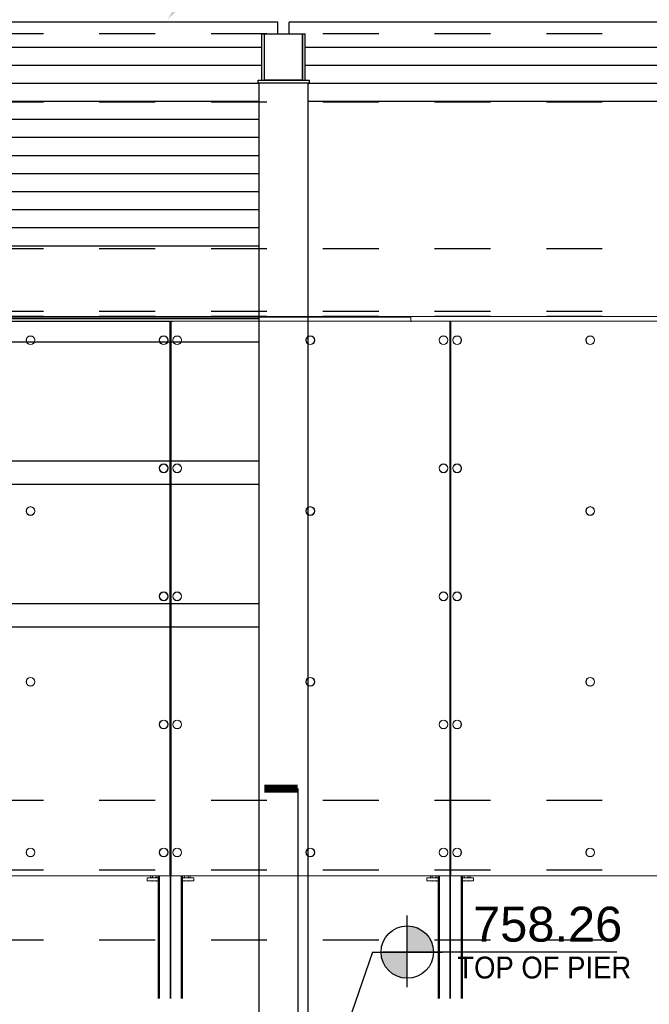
# Paper-space layout 'Layout1 (2)' of a CAD drawing. Header units: feet. Extents: x -0.8 to 16.2, y -0.2 to 10.8.
# Tile 22 of 35: x 4.4 to 5.5, y 7.6 to 9.4. Entities that reach past the tile are written whole.
import ezdxf
from ezdxf import colors
from ezdxf.entities.mleader import LeaderData, LeaderLine
from ezdxf.enums import TextEntityAlignment as Align
from ezdxf.math import Vec2, Vec3

# ---------------------------------------------------------------- set-up
doc = ezdxf.new("R2010")
doc.units = ezdxf.units.FT
doc.header["$LTSCALE"] = 0.1
doc.header["$MEASUREMENT"] = 0
doc.linetypes.add('front Elevation$0$DASHED', pattern=[0.75, 0.5, -0.25])
doc.layers.get('0').update_dxf_attribs({"color": 252})
for name, color, linetype in [('front Elevation$0$L-ANNO-ELEVATION', 252, 'front Elevation$0$DASHED'), ('front Elevation$0$L-ANNO-NOTE', 30, 'Continuous'), ('front Elevation$0$L-ANNO-SCREEN', 252, 'Continuous'), ('front Elevation$0$L-DETL-ANNO', 190, 'Continuous'), ('front Elevation$0$L-SITE-PURLINS BEYOND', 252, 'Continuous'), ('front Elevation$0$L-SITE-STEEL COLUMN', 3, 'Continuous')]:
    doc.layers.add(name, color=color, linetype=linetype)
doc.styles.add('front Elevation$0$ARIAL', font='arial.ttf', dxfattribs={"width": 0.9})

# ---------------------------------------------------------------- blocks, each defined once
blk = doc.blocks.new('*U61')
h = blk.add_hatch(color=11)
h.dxf.hatch_style = 1
h.paths.add_polyline_path([(0, 0.0938), (0, 0), (0.0938, 0, 0.414214)])
h.paths.add_polyline_path([(0, 0), (-0.0938, 0, 0.414214), (0, -0.0938)])
for points in [[(0, 0), (0, 0.1313)], [(0, -0.125), (0, 0.125)], [(-0.125, 0), (0.125, 0)], [(0, 0), (-0.0875, 0)], [(0.75, 0), (0, 0)]]:
    blk.add_lwpolyline(points)
blk.add_circle((0, 0), 0.0938)
at = {"color": 11, "style": 'front Elevation$0$ARIAL'}
blk.add_attdef('SPOTELEV', text='', height=0.125, dxfattribs=at).set_placement((0.5037, 0), align=Align.BOTTOM_CENTER)
blk = doc.blocks.new('*U64')
blk.add_hatch(color=11).paths.add_polyline_path([(0, 0.3931), (-0.3931, 0), (0, -0.3931), (0, -0.275, -1), (0, 0.275)], flags=17)
at = {"true_color": 0xffffff}
h = blk.add_hatch(color=7, dxfattribs=at)
h.dxf.hatch_style = 1
edge = h.paths.add_edge_path()
edge.add_arc((0, 0), 0.2722, 0, 360)
blk.add_line((-0.275, 0), (0.275, 0))
at = {"color": 11, "const_width": 0.0288}
blk.add_lwpolyline([(-0.12, 1.901), (0, 1.901)], dxfattribs=at)
blk.add_lwpolyline([(0, 1.901), (0, 0.3)])
at = {"color": 11}
blk.add_lwpolyline([(0, 0.275), (0, 0.3931), (-0.3931, 0), (0, -0.3931), (0, -0.275)], dxfattribs=at)
blk.add_circle((0, 0), 0.275)
at = {"color": 11, "style": 'front Elevation$0$ARIAL', "width": 0.8}
blk.add_attdef('NUM', text='', height=0.125, dxfattribs=at).set_placement((0.0059, -0.0068), align=Align.BOTTOM_CENTER)
blk.add_attdef('SHEET', text='', height=0.125, dxfattribs=at).set_placement((0.0009, -0.0223), align=Align.TOP_CENTER)
blk = doc.blocks.new('front Elevation')
at = {"layer": 'front Elevation$0$L-ANNO-ELEVATION'}
for points in [[(952.83, 7.36), (-121.55, 7.36)], [(952.83, -4.4), (-121.55, -4.4)], [(952.83, -29.6), (-121.55, -29.6)], [(952.83, -40.4), (-121.55, -40.4)], [(952.83, -41.24), (-121.55, -41.24)], [(952.83, -124.4), (-121.55, -124.4)], [(952.83, -136.4), (-121.55, -136.4)], [(952.83, -148.4), (-121.55, -148.4)]]:
    blk.add_lwpolyline(points, dxfattribs=at)
at = {"layer": 'front Elevation$0$L-ANNO-SCREEN', "linetype": 'Continuous', "lineweight": 0, "ltscale": 12}
for p, q in [((123.93, -41.24), (228.75, -41.24)), ((123.93, -41.35), (228.75, -41.35)), ((123.93, -42.05), (228.75, -42.05)), ((123.93, -42.07), (187.82, -42.07)), ((187.36, -42.07), (187.36, -137.32)), ((187.39, -158.45), (187.39, -42.07)), ((187.51, -158.45), (187.51, -42.07)), ((187.55, -137.32), (187.55, -42.07)), ((228.75, -41.24), (333.75, -41.24)), ((228.75, -41.24), (228.75, -41.35)), ((228.75, -41.35), (228.75, -42.05)), ((228.75, -42.05), (333.75, -42.05)), ((235.42, -42.07), (235.42, -137.32)), ((235.45, -158.45), (235.45, -42.07)), ((235.58, -158.45), (235.58, -42.07)), ((235.61, -137.32), (235.61, -42.07)), ((187.36, -137.32), (139.48, -137.32)), ((183.45, -138.2), (183.45, -137.7)), ((185.36, -137.7), (183.45, -137.7)), ((185.36, -138.2), (183.45, -138.2)), ((184.05, -137.32), (184.05, -137.63)), ((184.14, -137.68), (184.07, -137.64)), ((184.14, -137.68), (184.2, -137.68)), ((184.2, -137.68), (184.67, -137.68)), ((184.33, -137.7), (184.33, -137.68)), ((184.33, -138.32), (184.33, -138.2)), ((184.35, -137.32), (184.35, -137.63)), ((184.67, -137.68), (185.17, -137.68)), ((184.99, -137.32), (184.99, -137.63)), ((185.08, -137.68), (185.08, -137.7)), ((185.08, -138.2), (185.08, -138.32)), ((185.17, -137.68), (185.26, -137.68)), ((185.33, -137.64), (185.26, -137.68)), ((185.33, -137.64), (185.35, -137.63)), ((185.35, -137.32), (185.35, -137.63)), ((185.36, -158.45), (185.36, -137.32)), ((185.37, -158.45), (185.37, -137.32)), ((185.47, -158.45), (185.47, -137.32)), ((185.48, -158.45), (185.48, -137.32)), ((185.57, -158.45), (185.57, -137.32)), ((185.58, -158.45), (185.58, -137.32)), ((235.42, -137.32), (187.55, -137.32)), ((189.32, -158.45), (189.32, -137.32)), ((189.33, -158.45), (189.33, -137.32)), ((189.43, -158.45), (189.43, -137.32)), ((189.44, -158.45), (189.44, -137.32)), ((189.54, -158.45), (189.54, -137.32)), ((189.55, -158.45), (189.55, -137.32)), ((189.55, -137.32), (189.55, -137.63)), ((191.45, -137.7), (189.55, -137.7)), ((191.45, -138.2), (189.55, -138.2)), ((189.64, -137.68), (189.57, -137.64)), ((189.64, -137.68), (189.7, -137.68)), ((189.7, -137.68), (190.17, -137.68)), ((189.83, -137.7), (189.83, -137.68)), ((189.83, -138.32), (189.83, -138.2)), ((189.85, -137.32), (189.85, -137.63)), ((190.17, -137.68), (190.67, -137.68)), ((190.49, -137.32), (190.49, -137.63)), ((190.58, -137.68), (190.58, -137.7)), ((190.58, -138.2), (190.58, -138.32)), ((190.67, -137.68), (190.76, -137.68)), ((190.83, -137.64), (190.76, -137.68)), ((190.83, -137.64), (190.85, -137.63)), ((190.85, -137.32), (190.85, -137.63)), ((191.45, -138.2), (191.45, -137.7)), ((231.51, -138.2), (231.51, -137.7)), ((233.42, -137.7), (231.51, -137.7)), ((233.42, -138.2), (231.51, -138.2)), ((232.12, -137.32), (232.12, -137.63)), ((232.2, -137.68), (232.13, -137.64)), ((232.2, -137.68), (232.26, -137.68)), ((232.26, -137.68), (232.73, -137.68)), ((232.39, -137.7), (232.39, -137.68)), ((232.39, -138.32), (232.39, -138.2)), ((232.41, -137.32), (232.41, -137.63)), ((232.73, -137.68), (233.23, -137.68)), ((233.06, -137.32), (233.06, -137.63)), ((233.14, -137.68), (233.14, -137.7)), ((233.14, -138.2), (233.14, -138.32)), ((233.23, -137.68), (233.33, -137.68)), ((233.39, -137.64), (233.33, -137.68)), ((233.39, -137.64), (233.41, -137.63)), ((233.41, -137.32), (233.41, -137.63)), ((233.42, -158.45), (233.42, -137.32)), ((233.43, -158.45), (233.43, -137.32)), ((233.53, -158.45), (233.53, -137.32)), ((233.54, -158.45), (233.54, -137.32)), ((233.63, -158.45), (233.63, -137.32)), ((233.64, -158.45), (233.64, -137.32)), ((283.48, -137.32), (235.61, -137.32)), ((237.39, -158.45), (237.39, -137.32)), ((237.4, -158.45), (237.4, -137.32)), ((237.49, -158.45), (237.49, -137.32)), ((237.5, -158.45), (237.5, -137.32)), ((237.6, -158.45), (237.6, -137.32)), ((237.61, -158.45), (237.61, -137.32)), ((239.51, -137.7), (237.61, -137.7)), ((239.51, -138.2), (237.61, -138.2)), ((237.62, -137.32), (237.62, -137.63)), ((237.7, -137.68), (237.63, -137.64)), ((237.7, -137.68), (237.76, -137.68)), ((237.76, -137.68), (238.23, -137.68)), ((237.89, -137.7), (237.89, -137.68)), ((237.89, -138.32), (237.89, -138.2)), ((237.91, -137.32), (237.91, -137.63)), ((238.23, -137.68), (238.73, -137.68)), ((238.56, -137.32), (238.56, -137.63)), ((238.64, -137.68), (238.64, -137.7)), ((238.64, -138.2), (238.64, -138.32)), ((238.73, -137.68), (238.83, -137.68)), ((238.89, -137.64), (238.83, -137.68)), ((238.89, -137.64), (238.91, -137.63)), ((238.91, -137.32), (238.91, -137.63)), ((239.51, -138.2), (239.51, -137.7))]:
    blk.add_line(p, q, dxfattribs=at)
for centre, radius in [((163.42, -45.32), 0.75), ((163.42, -45.32), 0.72), ((186.29, -45.32), 0.75), ((186.29, -45.32), 0.72), ((188.61, -45.32), 0.75), ((188.61, -45.32), 0.72), ((211.48, -45.32), 0.75), ((211.48, -45.32), 0.72), ((234.35, -45.32), 0.75), ((234.35, -45.32), 0.72), ((236.68, -45.32), 0.75), ((236.68, -45.32), 0.72), ((259.55, -45.32), 0.75), ((259.55, -45.32), 0.72), ((186.29, -67.32), 0.75), ((186.29, -67.32), 0.72), ((188.61, -67.32), 0.75), ((188.61, -67.32), 0.72), ((234.35, -67.32), 0.75), ((234.35, -67.32), 0.72), ((236.68, -67.32), 0.75), ((236.68, -67.32), 0.72), ((163.42, -74.66), 0.75), ((163.42, -74.66), 0.72), ((211.48, -74.66), 0.75), ((211.48, -74.66), 0.72), ((259.55, -74.66), 0.75), ((259.55, -74.66), 0.72), ((186.29, -89.32), 0.75), ((186.29, -89.32), 0.72), ((188.61, -89.32), 0.75), ((188.61, -89.32), 0.72), ((234.35, -89.32), 0.75), ((234.35, -89.32), 0.72), ((236.68, -89.32), 0.75), ((236.68, -89.32), 0.72), ((163.42, -103.99), 0.75), ((163.42, -103.99), 0.72), ((211.48, -103.99), 0.75), ((211.48, -103.99), 0.72), ((259.55, -103.99), 0.75), ((259.55, -103.99), 0.72), ((186.29, -111.32), 0.75), ((186.29, -111.32), 0.72), ((188.61, -111.32), 0.75), ((188.61, -111.32), 0.72), ((234.35, -111.32), 0.75), ((234.35, -111.32), 0.72), ((236.68, -111.32), 0.75), ((236.68, -111.32), 0.72), ((163.42, -133.32), 0.75), ((163.42, -133.32), 0.72), ((186.29, -133.32), 0.75), ((186.29, -133.32), 0.72), ((188.61, -133.32), 0.75), ((188.61, -133.32), 0.72), ((211.48, -133.32), 0.75), ((211.48, -133.32), 0.72), ((234.35, -133.32), 0.75), ((234.35, -133.32), 0.72), ((236.68, -133.32), 0.75), ((236.68, -133.32), 0.72), ((259.55, -133.32), 0.75), ((259.55, -133.32), 0.72)]:
    blk.add_circle(centre, radius, dxfattribs=at)
for points, knots in [([(184.2, -137.68), (184.2, -137.68), (184.17, -137.68), (184.12, -137.67), (184.08, -137.64), (184.05, -137.63)], [0, 0, 0, 0, 0.070103, 0.530791, 1, 1, 1, 1]), ([(184.35, -137.63), (184.32, -137.64), (184.27, -137.67), (184.22, -137.68), (184.2, -137.68)], [0, 0, 0, 0, 0.495458, 1, 1, 1, 1]), ([(184.67, -137.68), (184.66, -137.68), (184.6, -137.68), (184.49, -137.67), (184.39, -137.64), (184.35, -137.63)], [0, 0, 0, 0, 0.070103, 0.530791, 1, 1, 1, 1]), ([(184.99, -137.63), (184.94, -137.64), (184.83, -137.67), (184.72, -137.68), (184.67, -137.68)], [0, 0, 0, 0, 0.495458, 1, 1, 1, 1]), ([(185.17, -137.68), (185.15, -137.68), (185.1, -137.67), (185.04, -137.65), (185.01, -137.63), (184.99, -137.63)], [0, 0, 0, 0, 0.384439, 0.774498, 1, 1, 1, 1]), ([(185.35, -137.63), (185.33, -137.64), (185.28, -137.66), (185.22, -137.68), (185.19, -137.68), (185.17, -137.68)], [0, 0, 0, 0, 0.376632, 0.756732, 1, 1, 1, 1]), ([(189.7, -137.68), (189.7, -137.68), (189.67, -137.68), (189.62, -137.67), (189.58, -137.64), (189.55, -137.63)], [0, 0, 0, 0, 0.070103, 0.530791, 1, 1, 1, 1]), ([(189.85, -137.63), (189.82, -137.64), (189.77, -137.67), (189.72, -137.68), (189.7, -137.68)], [0, 0, 0, 0, 0.495458, 1, 1, 1, 1]), ([(190.17, -137.68), (190.16, -137.68), (190.1, -137.68), (189.99, -137.67), (189.89, -137.64), (189.85, -137.63)], [0, 0, 0, 0, 0.070103, 0.530791, 1, 1, 1, 1]), ([(190.49, -137.63), (190.44, -137.64), (190.33, -137.67), (190.22, -137.68), (190.17, -137.68)], [0, 0, 0, 0, 0.495458, 1, 1, 1, 1]), ([(190.67, -137.68), (190.65, -137.68), (190.6, -137.67), (190.54, -137.65), (190.51, -137.63), (190.49, -137.63)], [0, 0, 0, 0, 0.384439, 0.774498, 1, 1, 1, 1]), ([(190.85, -137.63), (190.83, -137.64), (190.78, -137.66), (190.72, -137.68), (190.69, -137.68), (190.67, -137.68)], [0, 0, 0, 0, 0.376632, 0.756732, 1, 1, 1, 1]), ([(232.26, -137.68), (232.26, -137.68), (232.23, -137.68), (232.18, -137.67), (232.14, -137.64), (232.12, -137.63)], [0, 0, 0, 0, 0.070103, 0.530791, 1, 1, 1, 1]), ([(232.41, -137.63), (232.38, -137.64), (232.34, -137.67), (232.29, -137.68), (232.26, -137.68)], [0, 0, 0, 0, 0.495458, 1, 1, 1, 1]), ([(232.73, -137.68), (232.72, -137.68), (232.67, -137.68), (232.56, -137.67), (232.46, -137.64), (232.41, -137.63)], [0, 0, 0, 0, 0.070103, 0.530791, 1, 1, 1, 1]), ([(233.06, -137.63), (233, -137.64), (232.9, -137.67), (232.79, -137.68), (232.73, -137.68)], [0, 0, 0, 0, 0.495458, 1, 1, 1, 1]), ([(233.23, -137.68), (233.21, -137.68), (233.16, -137.67), (233.1, -137.65), (233.07, -137.63), (233.06, -137.63)], [0, 0, 0, 0, 0.384439, 0.774498, 1, 1, 1, 1]), ([(233.41, -137.63), (233.39, -137.64), (233.35, -137.66), (233.29, -137.68), (233.25, -137.68), (233.23, -137.68)], [0, 0, 0, 0, 0.376632, 0.756732, 1, 1, 1, 1]), ([(237.76, -137.68), (237.76, -137.68), (237.73, -137.68), (237.68, -137.67), (237.64, -137.64), (237.62, -137.63)], [0, 0, 0, 0, 0.070103, 0.530791, 1, 1, 1, 1]), ([(237.91, -137.63), (237.88, -137.64), (237.84, -137.67), (237.79, -137.68), (237.76, -137.68)], [0, 0, 0, 0, 0.495458, 1, 1, 1, 1]), ([(238.23, -137.68), (238.22, -137.68), (238.17, -137.68), (238.06, -137.67), (237.96, -137.64), (237.91, -137.63)], [0, 0, 0, 0, 0.070103, 0.530791, 1, 1, 1, 1]), ([(238.56, -137.63), (238.5, -137.64), (238.4, -137.67), (238.29, -137.68), (238.23, -137.68)], [0, 0, 0, 0, 0.495458, 1, 1, 1, 1]), ([(238.73, -137.68), (238.71, -137.68), (238.66, -137.67), (238.6, -137.65), (238.57, -137.63), (238.56, -137.63)], [0, 0, 0, 0, 0.384439, 0.774498, 1, 1, 1, 1]), ([(238.91, -137.63), (238.89, -137.64), (238.85, -137.66), (238.79, -137.68), (238.75, -137.68), (238.73, -137.68)], [0, 0, 0, 0, 0.376632, 0.756732, 1, 1, 1, 1])]:
    blk.add_open_spline(points, degree=3, knots=knots, dxfattribs=at)
blk.add_point((228.75, -42.05), dxfattribs=at)
at = {"layer": 'front Elevation$0$L-DETL-ANNO'}
blk.add_lwpolyline([(222.13, -150.45), (215.62, -169.44)], dxfattribs=at)
at = {"layer": 'front Elevation$0$L-SITE-PURLINS BEYOND'}
for points in [[(205.87, 9.33), (24.87, 9.33)], [(205.87, 7.36), (205.87, 9.33)], [(359.31, 9.33), (207.87, 9.33)], [(207.87, 7.36), (207.87, 9.33)], [(203.12, 5.01), (27.62, 5.01)], [(356.56, 5.01), (210.62, 5.01)], [(203.12, 1.91), (27.62, 1.91)], [(356.56, 1.91), (210.62, 1.91)], [(202.62, -1.2), (28.12, -1.2)], [(356.06, -1.2), (211.12, -1.2)], [(202.62, -4.3), (28.12, -4.3)], [(356.06, -4.3), (211.12, -4.3)], [(202.62, -7.4), (28.12, -7.4)], [(202.62, -10.5), (28.12, -10.5)], [(202.62, -13.61), (28.12, -13.61)], [(202.62, -16.71), (28.12, -16.71)], [(202.62, -19.81), (28.12, -19.81)], [(202.62, -22.91), (28.12, -22.91)], [(202.62, -26.02), (28.12, -26.02)], [(202.62, -29.12), (28.12, -29.12)], [(202.62, -41.62), (28.12, -41.62)], [(202.62, -45.62), (28.12, -45.62)], [(202.62, -66.12), (28.12, -66.12)], [(202.62, -70.12), (28.12, -70.12)], [(202.62, -90.62), (28.12, -90.62)], [(202.62, -94.62), (28.12, -94.62)]]:
    blk.add_lwpolyline(points, dxfattribs=at)
at = {"layer": 'front Elevation$0$L-SITE-STEEL COLUMN'}
for points in [[(203.12, -0.64), (203.12, 7.36)], [(203.12, 7.36), (203.62, 7.36)], [(203.62, -0.64), (203.62, 7.36)], [(210.12, -0.64), (210.12, 7.36)], [(210.12, 7.36), (210.62, 7.36)], [(210.62, -0.64), (210.62, 7.36)]]:
    blk.add_lwpolyline(points, dxfattribs=at)
for points in [[(210.12, 7.36), (210.12, -0.64), (203.62, -0.64), (203.62, 7.36)], [(202.5, -0.64), (211.25, -0.64), (211.25, -1.14), (202.5, -1.14)], [(202.62, -1.14), (202.61, -167.44), (211.11, -167.44), (211.12, -1.14)]]:
    blk.add_lwpolyline(points, close=True, dxfattribs=at)
at = {"layer": 'front Elevation$0$L-DETL-ANNO', "xscale": 48, "yscale": 48, "zscale": 48}
blk.add_blockref('*U64', (209.32, -213.61), dxfattribs=at).add_auto_attribs({'SHEET': '370 H', 'NUM': '1'})
at = {"layer": 'front Elevation$0$L-DETL-ANNO'}
ref = blk.add_blockref('*U61', (228.13, -150.45), dxfattribs=dict(at, xscale=48, yscale=48, zscale=48))
ref.add_attrib('SPOTELEV', '758.26', dxfattribs={"layer": '0', "color": 11, "height": 6, "style": 'front Elevation$0$ARIAL'}).set_placement((252.24, -150.45), align=Align.BOTTOM_CENTER)
at = {"layer": 'front Elevation$0$L-ANNO-NOTE'}
ml = blk.add_multileader_mtext('Standard', dxfattribs=at)
ml.set_content('TOP OF TRELLIS FRONT POST', color=11, style='front Elevation$0$ARIAL')
ml.set_leader_properties()
ml.build(insert=Vec2(0, 0))
ml.multileader.update_dxf_attribs({"has_dogleg": 0, "dogleg_length": 0.36, "arrow_head_size": 3.75, "scale": 10})
ctx = ml.context
ctx.base_point, ctx.scale, ctx.char_height, ctx.arrow_head_size, ctx.landing_gap_size, ctx.plane_origin = Vec3(380.86, 4.11), 10, 3.75, 3.75, 1.5, Vec3(360.88, -8.69)
notes = []
notes.append((ctx, [(0, (0, 0, 0), (0, 0), (1, 0), 1, [])]))
ctx.mtext.insert, ctx.mtext.flow_direction = Vec3(382.36, 6.02), 5
ml = blk.add_multileader_mtext('Standard', dxfattribs=at)
ml.set_content('TOP OF PIER', color=11, style='front Elevation$0$ARIAL')
ml.set_leader_properties()
ml.build(insert=Vec2(0, 0))
ml.multileader.update_dxf_attribs({"has_dogleg": 0, "dogleg_length": 0.36, "arrow_head_size": 3.75, "scale": 10})
ctx = ml.context
ctx.base_point, ctx.scale, ctx.char_height, ctx.arrow_head_size, ctx.landing_gap_size, ctx.plane_origin = Vec3(235.23, -153.13), 10, 3.75, 3.75, 1.5, Vec3(215.26, -165.94)
notes.append((ctx, [(0, (0, 0, 0), (0, 0), (1, 0), 1, [])]))
ctx.mtext.insert, ctx.mtext.flow_direction = Vec3(236.73, -151.23), 5
ml = blk.add_multileader_mtext('Standard', dxfattribs=at)
ml.set_content('TOP OF PIER', color=11, style='front Elevation$0$ARIAL')
ml.set_leader_properties()
ml.build(insert=Vec2(0, 0))
ml.multileader.update_dxf_attribs({"has_dogleg": 0, "dogleg_length": 0.36, "arrow_head_size": 3.75, "scale": 10})
ctx = ml.context
ctx.base_point, ctx.scale, ctx.char_height, ctx.arrow_head_size, ctx.landing_gap_size, ctx.plane_origin = Vec3(388.67, -153.13), 10, 3.75, 3.75, 1.5, Vec3(368.69, -165.94)
notes.append((ctx, [(0, (0, 0, 0), (0, 0), (1, 0), 1, [])]))
ctx.mtext.insert, ctx.mtext.flow_direction = Vec3(390.17, -151.23), 5
ml = blk.add_multileader_mtext('Standard', dxfattribs=at)
ml.set_content('TOP OF PIER', color=11, style='front Elevation$0$ARIAL')
ml.set_leader_properties()
ml.build(insert=Vec2(0, 0))
ml.multileader.update_dxf_attribs({"has_dogleg": 0, "dogleg_length": 0.36, "arrow_head_size": 3.75, "scale": 10})
ctx = ml.context
ctx.base_point, ctx.scale, ctx.char_height, ctx.arrow_head_size, ctx.landing_gap_size, ctx.plane_origin = Vec3(571.67, -153.13), 10, 3.75, 3.75, 1.5, Vec3(551.69, -165.94)
notes.append((ctx, [(0, (0, 0, 0), (0, 0), (1, 0), 1, [])]))
ctx.mtext.insert, ctx.mtext.flow_direction = Vec3(573.17, -151.23), 5
ml = blk.add_multileader_mtext('Standard', dxfattribs=at)
ml.set_content('TOP OF PIER', color=11, style='front Elevation$0$ARIAL')
ml.set_leader_properties()
ml.build(insert=Vec2(0, 0))
ml.multileader.update_dxf_attribs({"has_dogleg": 0, "dogleg_length": 0.36, "arrow_head_size": 3.75, "scale": 10})
ctx = ml.context
ctx.base_point, ctx.scale, ctx.char_height, ctx.arrow_head_size, ctx.landing_gap_size, ctx.plane_origin = Vec3(724.86, -152.88), 10, 3.75, 3.75, 1.5, Vec3(704.88, -165.69)
notes.append((ctx, [(0, (0, 0, 0), (0, 0), (1, 0), 1, [])]))
ctx.mtext.insert, ctx.mtext.flow_direction = Vec3(726.36, -150.98), 5
ml = blk.add_multileader_mtext('Standard', dxfattribs=at)
ml.set_content('TOP OF PIER', color=11, style='front Elevation$0$ARIAL')
ml.set_leader_properties()
ml.build(insert=Vec2(0, 0))
ml.multileader.update_dxf_attribs({"has_dogleg": 0, "dogleg_length": 0.36, "arrow_head_size": 3.75, "scale": 10})
ctx = ml.context
ctx.base_point, ctx.scale, ctx.char_height, ctx.arrow_head_size, ctx.landing_gap_size, ctx.plane_origin = Vec3(907.86, -152.88), 10, 3.75, 3.75, 1.5, Vec3(887.88, -165.69)
notes.append((ctx, [(0, (0, 0, 0), (0, 0), (1, 0), 1, [])]))
ctx.mtext.insert, ctx.mtext.flow_direction = Vec3(909.36, -150.98), 5
ml = blk.add_multileader_mtext('Standard', dxfattribs=at)
ml.set_content('TOP OF PIER', color=11, style='front Elevation$0$ARIAL')
ml.set_leader_properties()
ml.build(insert=Vec2(0, 0))
ml.multileader.update_dxf_attribs({"has_dogleg": 0, "dogleg_length": 0.36, "arrow_head_size": 3.75, "scale": 10})
ctx = ml.context
ctx.base_point, ctx.scale, ctx.char_height, ctx.arrow_head_size, ctx.landing_gap_size, ctx.plane_origin = Vec3(235.71, -422.73), 10, 3.75, 3.75, 1.5, Vec3(215.74, -435.53)
notes.append((ctx, [(0, (0, 0, 0), (0, 0), (1, 0), 1, [])]))
ctx.mtext.insert, ctx.mtext.flow_direction = Vec3(237.21, -420.82), 5
ml = blk.add_multileader_mtext('Standard', dxfattribs=at)
ml.set_content('TOP OF PIER', color=11, style='front Elevation$0$ARIAL')
ml.set_leader_properties()
ml.build(insert=Vec2(0, 0))
ml.multileader.update_dxf_attribs({"has_dogleg": 0, "dogleg_length": 0.36, "arrow_head_size": 3.75, "scale": 10})
ctx = ml.context
ctx.base_point, ctx.scale, ctx.char_height, ctx.arrow_head_size, ctx.landing_gap_size, ctx.plane_origin = Vec3(389.15, -422.98), 10, 3.75, 3.75, 1.5, Vec3(369.17, -435.78)
notes.append((ctx, [(0, (0, 0, 0), (0, 0), (1, 0), 1, [])]))
ctx.mtext.insert, ctx.mtext.flow_direction = Vec3(390.65, -421.07), 5
ml = blk.add_multileader_mtext('Standard', dxfattribs=at)
ml.set_content('TOP OF PIER', color=11, style='front Elevation$0$ARIAL')
ml.set_leader_properties()
ml.build(insert=Vec2(0, 0))
ml.multileader.update_dxf_attribs({"has_dogleg": 0, "dogleg_length": 0.36, "arrow_head_size": 3.75, "scale": 10})
ctx = ml.context
ctx.base_point, ctx.scale, ctx.char_height, ctx.arrow_head_size, ctx.landing_gap_size, ctx.plane_origin = Vec3(572.15, -431.73), 10, 3.75, 3.75, 1.5, Vec3(552.17, -444.53)
notes.append((ctx, [(0, (0, 0, 0), (0, 0), (1, 0), 1, [])]))
ctx.mtext.insert, ctx.mtext.flow_direction = Vec3(573.65, -429.82), 5
ml = blk.add_multileader_mtext('Standard', dxfattribs=at)
ml.set_content('TOP OF WALL', color=11, style='front Elevation$0$ARIAL')
ml.set_leader_properties()
ml.build(insert=Vec2(0, 0))
ml.multileader.update_dxf_attribs({"has_dogleg": 0, "dogleg_length": 0.36, "arrow_head_size": 3.75, "scale": 10})
ctx = ml.context
ctx.base_point, ctx.scale, ctx.char_height, ctx.arrow_head_size, ctx.landing_gap_size, ctx.plane_origin = Vec3(463.37, -450.37), 10, 3.75, 3.75, 1.5, Vec3(443.39, -463.17)
notes.append((ctx, [(0, (0, 0, 0), (0, 0), (1, 0), 1, [])]))
ctx.mtext.insert, ctx.mtext.flow_direction = Vec3(464.87, -448.46), 5
ml = blk.add_multileader_mtext('Standard', dxfattribs=at)
ml.set_content('MATCHLINE', color=11, style='front Elevation$0$ARIAL')
ml.set_leader_properties()
ml.build(insert=Vec2(0, 0))
ml.multileader.update_dxf_attribs({"has_dogleg": 0, "dogleg_length": 0.36, "arrow_head_size": 3.75, "scale": 10})
ctx = ml.context
ctx.base_point, ctx.scale, ctx.char_height, ctx.arrow_head_size, ctx.landing_gap_size, ctx.plane_origin, ctx.plane_x_axis, ctx.plane_y_axis = Vec3(958.31, -101.42), 10, 3.75, 3.75, 1.5, Vec3(971.11, -121.39), Vec3(0, 1), Vec3(-1, 0)
notes.append((ctx, [(0, (0, 0, 0), (0, 0), (1, 0), 1, [])]))
ctx.mtext.insert, ctx.mtext.text_direction, ctx.mtext.rotation, ctx.mtext.flow_direction = Vec3(956.4, -99.92), Vec3(0, 1), 1.570796, 5
at = {"layer": 'front Elevation$0$L-DETL-ANNO'}
ml = blk.add_multileader_mtext('Standard', dxfattribs=at)
ml.set_content('TRELLIS PURLINS BEYOND,TYP.', color=11, style='front Elevation$0$ARIAL')
ml.set_leader_properties()
ml.build(insert=Vec2(0, 0))
ml.multileader.update_dxf_attribs({"has_dogleg": 0, "dogleg_length": 0.36, "arrow_head_size": 6, "scale": 48})
ctx = ml.context
ctx.base_point, ctx.scale, ctx.char_height, ctx.arrow_head_size, ctx.landing_gap_size, ctx.plane_origin = Vec3(224.35, 32.78), 48, 6, 6, 4.5, Vec3(192.24, 55.08)
notes.append((ctx, [(0, (1, 1, 0), (207.07, 32.78), (1, 0), 17.28, [(0, [(186.97, 9.83), (205.11, 32.78)], 0, [])])]))
ctx.mtext.insert, ctx.mtext.flow_direction = Vec3(228.85, 36.38), 5
ml = blk.add_multileader_mtext('Standard', dxfattribs=at)
ml.set_content('T2', color=11, style='front Elevation$0$ARIAL')
ml.set_leader_properties()
ml.build(insert=Vec2(0, 0))
ml.multileader.update_dxf_attribs({"has_dogleg": 0, "dogleg_length": 0.36, "arrow_head_size": 6, "scale": 48})
ctx = ml.context
ctx.base_point, ctx.scale, ctx.char_height, ctx.arrow_head_size, ctx.landing_gap_size, ctx.plane_origin = Vec3(198.6, 18.4), 48, 6, 6, 4.5, Vec3(166.49, 40.11)
notes.append((ctx, [(0, (0, 0, 0), (0, 0), (1, 0), 1, [])]))
ctx.mtext.insert, ctx.mtext.flow_direction = Vec3(203.1, 21.4), 5
ml = blk.add_multileader_mtext('Standard', dxfattribs=at)
ml.set_content('T3', color=11, style='front Elevation$0$ARIAL')
ml.set_leader_properties()
ml.build(insert=Vec2(0, 0))
ml.multileader.update_dxf_attribs({"has_dogleg": 0, "dogleg_length": 0.36, "arrow_head_size": 6, "scale": 48})
ctx = ml.context
ctx.base_point, ctx.scale, ctx.char_height, ctx.arrow_head_size, ctx.landing_gap_size, ctx.plane_origin = Vec3(351.54, 18.35), 48, 6, 6, 4.5, Vec3(319.42, 40.11)
notes.append((ctx, [(0, (0, 0, 0), (0, 0), (1, 0), 1, [])]))
ctx.mtext.insert, ctx.mtext.flow_direction = Vec3(356.04, 21.4), 5
ml = blk.add_multileader_mtext('Standard', dxfattribs=at)
ml.set_content('T6', color=11, style='front Elevation$0$ARIAL')
ml.set_leader_properties()
ml.build(insert=Vec2(0, 0))
ml.multileader.update_dxf_attribs({"has_dogleg": 0, "dogleg_length": 0.36, "arrow_head_size": 6, "scale": 48})
ctx = ml.context
ctx.base_point, ctx.scale, ctx.char_height, ctx.arrow_head_size, ctx.landing_gap_size, ctx.plane_origin = Vec3(870.98, 18.35), 48, 6, 6, 4.5, Vec3(838.86, 40.11)
notes.append((ctx, [(0, (0, 0, 0), (0, 0), (1, 0), 1, [])]))
ctx.mtext.insert, ctx.mtext.flow_direction = Vec3(875.48, 21.4), 5
ml = blk.add_multileader_mtext('Standard', dxfattribs=at)
ml.set_content('T4', color=11, style='front Elevation$0$ARIAL')
ml.set_leader_properties()
ml.build(insert=Vec2(0, 0))
ml.multileader.update_dxf_attribs({"has_dogleg": 0, "dogleg_length": 0.36, "arrow_head_size": 6, "scale": 48})
ctx = ml.context
ctx.base_point, ctx.scale, ctx.char_height, ctx.arrow_head_size, ctx.landing_gap_size, ctx.plane_origin = Vec3(534.54, 18.4), 48, 6, 6, 4.5, Vec3(502.42, 40.11)
notes.append((ctx, [(0, (0, 0, 0), (0, 0), (1, 0), 1, [])]))
ctx.mtext.insert, ctx.mtext.flow_direction = Vec3(539.04, 21.4), 5
ml = blk.add_multileader_mtext('Standard', dxfattribs=at)
ml.set_content('T5', color=11, style='front Elevation$0$ARIAL')
ml.set_leader_properties()
ml.build(insert=Vec2(0, 0))
ml.multileader.update_dxf_attribs({"has_dogleg": 0, "dogleg_length": 0.36, "arrow_head_size": 6, "scale": 48})
ctx = ml.context
ctx.base_point, ctx.scale, ctx.char_height, ctx.arrow_head_size, ctx.landing_gap_size, ctx.plane_origin = Vec3(687.97, 18.35), 48, 6, 6, 4.5, Vec3(655.86, 40.11)
notes.append((ctx, [(0, (0, 0, 0), (0, 0), (1, 0), 1, [])]))
ctx.mtext.insert, ctx.mtext.flow_direction = Vec3(692.47, 21.4), 5
ml = blk.add_multileader_mtext('Standard', dxfattribs=at)
ml.set_content('T8', color=11, style='front Elevation$0$ARIAL')
ml.set_leader_properties()
ml.build(insert=Vec2(0, 0))
ml.multileader.update_dxf_attribs({"has_dogleg": 0, "dogleg_length": 0.36, "arrow_head_size": 6, "scale": 48})
ctx = ml.context
ctx.base_point, ctx.scale, ctx.char_height, ctx.arrow_head_size, ctx.landing_gap_size, ctx.plane_origin = Vec3(198.83, -245.49), 48, 6, 6, 4.5, Vec3(166.72, -223.74)
notes.append((ctx, [(0, (0, 0, 0), (0, 0), (1, 0), 1, [])]))
ctx.mtext.insert, ctx.mtext.flow_direction = Vec3(203.33, -242.44), 5
ml = blk.add_multileader_mtext('Standard', dxfattribs=at)
ml.set_content('T9', color=11, style='front Elevation$0$ARIAL')
ml.set_leader_properties()
ml.build(insert=Vec2(0, 0))
ml.multileader.update_dxf_attribs({"has_dogleg": 0, "dogleg_length": 0.36, "arrow_head_size": 6, "scale": 48})
ctx = ml.context
ctx.base_point, ctx.scale, ctx.char_height, ctx.arrow_head_size, ctx.landing_gap_size, ctx.plane_origin = Vec3(352.27, -245.49), 48, 6, 6, 4.5, Vec3(320.15, -223.74)
notes.append((ctx, [(0, (0, 0, 0), (0, 0), (1, 0), 1, [])]))
ctx.mtext.insert, ctx.mtext.flow_direction = Vec3(356.77, -242.44), 5
ml = blk.add_multileader_mtext('Standard', dxfattribs=at)
ml.set_content('T10', color=11, style='front Elevation$0$ARIAL')
ml.set_leader_properties()
ml.build(insert=Vec2(0, 0))
ml.multileader.update_dxf_attribs({"has_dogleg": 0, "dogleg_length": 0.36, "arrow_head_size": 6, "scale": 48})
ctx = ml.context
ctx.base_point, ctx.scale, ctx.char_height, ctx.arrow_head_size, ctx.landing_gap_size, ctx.plane_origin = Vec3(535.27, -245.49), 48, 6, 6, 4.5, Vec3(503.15, -223.74)
notes.append((ctx, [(0, (0, 0, 0), (0, 0), (1, 0), 1, [])]))
ctx.mtext.insert, ctx.mtext.width, ctx.mtext.flow_direction = Vec3(539.77, -242.44), 7.2417, 5
for ctx, leaders in notes:
    for number, flags, end, landing, length, lines in leaders:
        leader = LeaderData()
        leader.index, (leader.has_last_leader_line, leader.has_dogleg_vector, leader.attachment_direction) = number, flags
        leader.last_leader_point, leader.dogleg_vector, leader.dogleg_length = Vec3(end), Vec3(landing), length
        for number, points, colour, breaks in lines:
            line = LeaderLine()
            line.index, line.vertices, line.color, line.breaks = number, Vec3.list(points), colors.encode_raw_color(colour), breaks
            leader.lines.append(line)
        ctx.leaders.append(leader)

psp = doc.layouts.new('Layout1 (2)')

# ---------------------------------------------------------------- block references
at = {"xscale": 0.01041666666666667, "yscale": 0.01041666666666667, "zscale": 0.01041666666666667}
psp.add_blockref('front Elevation', (2.7262, 9.2759), dxfattribs=at)

doc.saveas('drawing.dxf')
